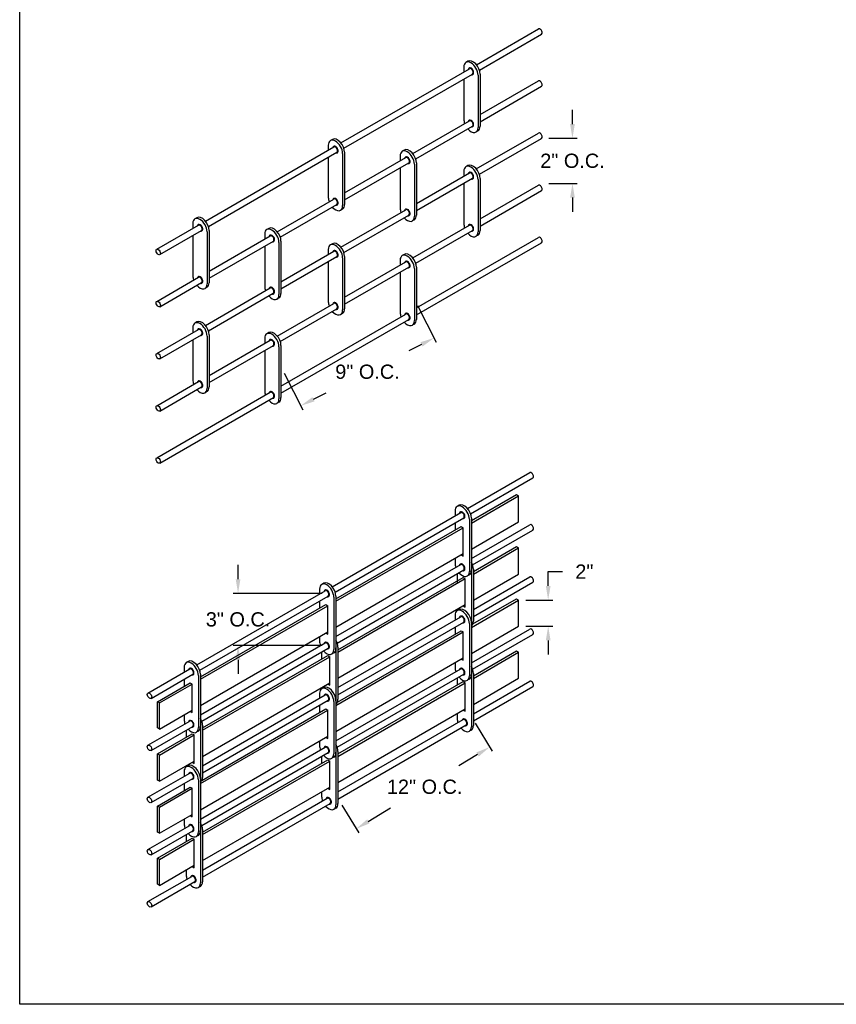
# Model space of a CAD drawing. Header units: inches. Extents: x 169.6 to 213.8, y 195 to 266.5.
# Tile 13 of 58: x 169.6 to 175, y 214.7 to 221.2. Entities that reach past the tile are written whole.
import ezdxf

# ---------------------------------------------------------------- set-up
doc = ezdxf.new("R2010")
doc.units = ezdxf.units.IN
doc.header["$LTSCALE"] = 0.25
doc.header["$MEASUREMENT"] = 0
doc.layers.add('ANNOTATIONS', color=1, linetype='Continuous')
doc.layers.add('DETAILS', color=4, linetype='Continuous')
doc.styles.add('ARIAL', font='arial.ttf', dxfattribs={"height": 0.09375})
doc.dimstyles.new('STANDARD$0', dxfattribs={"dimtxt": 0.09375, "dimasz": 0.09375, "dimexe": 0.03125, "dimexo": 0.046875, "dimgap": 0.09, "dimtad": 0, "dimtih": 1, "dimtoh": 1, "dimdec": 4, "dimzin": 0, "dimdsep": 46, "dimtxsty": 'ARIAL', "dimcen": 0.09, "dimadec": 0, "dimazin": 0, "dimtfac": 1, "dimtdec": 4, "dimtofl": 0, "dimtmove": 0, "dimatfit": 1, "dimfxl": 1, "dimtolj": 1, "dimtzin": 0, "dimarcsym": 0})

# ---------------------------------------------------------------- blocks, each defined once
blk = doc.blocks.new('*D116')
at = {"layer": 'ANNOTATIONS', "color": 0, "lineweight": -2, "transparency": 16777216}
for p, q in [((172.2433, 219.3429), (172.3665, 219.1004)), ((172.2688, 219.0857), (172.1851, 219.0432)), ((171.3637, 218.8958), (171.4869, 218.6533)), ((171.5563, 218.7236), (171.6401, 218.7662))]:
    blk.add_line(p, q, dxfattribs=at)
at = {"layer": 'ANNOTATIONS', "color": 0, "transparency": 16777216}
for points in [[(172.2617, 219.0997), (172.2759, 219.0718), (172.3524, 219.1282)], [(171.5493, 218.7375), (171.5634, 218.7097), (171.4728, 218.6811)]]:
    blk.add_solid(points, dxfattribs=at)
at = {"layer": 'defpoints', "color": 0, "transparency": 16777216}
for p in [(172.222, 219.3846), (172.3524, 219.1282), (171.3424, 218.9375)]:
    blk.add_point(p, dxfattribs=at)
at = {"layer": 'ANNOTATIONS', "color": 0, "transparency": 16777216, "insert": (171.9126, 218.9047), "char_height": 0.09375, "attachment_point": 5, "style": 'ARIAL'}
blk.add_mtext('\\A1;9" O.C.', dxfattribs=at)
blk = doc.blocks.new('*D117')
at = {"layer": 'ANNOTATIONS', "color": 0, "lineweight": -2, "transparency": 16777216}
for p, q in [((173.2639, 220.5375), (173.2639, 220.6313)), ((173.1077, 220.4438), (173.2952, 220.4438)), ((173.1077, 220.1466), (173.2952, 220.1466)), ((173.2639, 220.0528), (173.2639, 219.9591))]:
    blk.add_line(p, q, dxfattribs=at)
at = {"layer": 'ANNOTATIONS', "color": 0, "transparency": 16777216}
for points in [[(173.2483, 220.5375), (173.2795, 220.5375), (173.2639, 220.4438)], [(173.2483, 220.0528), (173.2795, 220.0528), (173.2639, 220.1466)]]:
    blk.add_solid(points, dxfattribs=at)
at = {"layer": 'defpoints', "color": 0, "transparency": 16777216}
for p in [(173.0608, 220.4438), (173.2639, 220.4438), (173.0608, 220.1466)]:
    blk.add_point(p, dxfattribs=at)
at = {"layer": 'ANNOTATIONS', "color": 0, "transparency": 16777216, "insert": (173.2639, 220.2952), "char_height": 0.09375, "attachment_point": 5, "style": 'ARIAL'}
blk.add_mtext('\\A1;2" O.C.', dxfattribs=at)
blk = doc.blocks.new('*D118')
at = {"layer": 'ANNOTATIONS', "color": 0, "lineweight": -2, "transparency": 16777216}
for p, q in [((172.6221, 216.5876), (172.7342, 216.4047)), ((172.638, 216.3823), (172.5158, 216.3075)), ((171.7425, 216.0487), (171.8546, 215.8657)), ((171.9182, 215.9413), (172.0637, 216.0305))]:
    blk.add_line(p, q, dxfattribs=at)
at = {"layer": 'ANNOTATIONS', "color": 0, "transparency": 16777216}
for points in [[(172.6298, 216.3957), (172.6461, 216.369), (172.7179, 216.4313)], [(171.9101, 215.9546), (171.9264, 215.928), (171.8383, 215.8923)]]:
    blk.add_solid(points, dxfattribs=at)
at = {"layer": 'defpoints', "color": 0, "transparency": 16777216}
for p in [(172.5976, 216.6276), (172.7179, 216.4313), (171.718, 216.0886)]:
    blk.add_point(p, dxfattribs=at)
at = {"layer": 'ANNOTATIONS', "color": 0, "transparency": 16777216, "insert": (172.2897, 216.169), "char_height": 0.09375, "attachment_point": 5, "style": 'ARIAL'}
blk.add_mtext('\\A1;12" O.C.', dxfattribs=at)
blk = doc.blocks.new('*D119')
at = {"layer": 'ANNOTATIONS', "color": 0, "lineweight": -2, "transparency": 16777216}
for p, q in [((173.1038, 217.4939), (173.1038, 217.5877)), ((173.1038, 217.5877), (173.1976, 217.5877)), ((172.956, 217.4002), (173.1351, 217.4002)), ((172.956, 217.228), (173.1351, 217.228)), ((173.1038, 217.1342), (173.1038, 217.0405))]:
    blk.add_line(p, q, dxfattribs=at)
at = {"layer": 'ANNOTATIONS', "color": 0, "transparency": 16777216}
for points in [[(173.0882, 217.4939), (173.1195, 217.4939), (173.1038, 217.4002)], [(173.0882, 217.1342), (173.1195, 217.1342), (173.1038, 217.228)]]:
    blk.add_solid(points, dxfattribs=at)
at = {"layer": 'defpoints', "color": 0, "transparency": 16777216}
for p in [(172.9091, 217.4002), (173.1038, 217.4002), (172.9091, 217.228)]:
    blk.add_point(p, dxfattribs=at)
at = {"layer": 'ANNOTATIONS', "color": 0, "transparency": 16777216, "insert": (173.3423, 217.5877), "char_height": 0.09375, "attachment_point": 5, "style": 'ARIAL'}
blk.add_mtext('\\A1;2"', dxfattribs=at)
blk = doc.blocks.new('*D120')
at = {"layer": 'ANNOTATIONS', "color": 0, "lineweight": -2, "transparency": 16777216}
for p, q in [((171.0594, 217.5378), (171.0594, 217.6316)), ((171.614, 217.4441), (171.0281, 217.4441)), ((171.614, 217.1003), (171.0281, 217.1003)), ((171.0594, 217.0066), (171.0594, 216.9128))]:
    blk.add_line(p, q, dxfattribs=at)
at = {"layer": 'ANNOTATIONS', "color": 0, "transparency": 16777216}
for points in [[(171.0438, 217.5378), (171.075, 217.5378), (171.0594, 217.4441)], [(171.0438, 217.0066), (171.075, 217.0066), (171.0594, 217.1003)]]:
    blk.add_solid(points, dxfattribs=at)
at = {"layer": 'defpoints', "color": 0, "transparency": 16777216}
for p in [(171.6608, 217.4441), (171.0594, 217.1003), (171.6608, 217.1003)]:
    blk.add_point(p, dxfattribs=at)
at = {"layer": 'ANNOTATIONS', "color": 0, "transparency": 16777216, "insert": (171.0594, 217.2722), "char_height": 0.09375, "attachment_point": 5, "style": 'ARIAL'}
blk.add_mtext('\\A1;3" O.C.', dxfattribs=at)

msp = doc.modelspace()

# ---------------------------------------------------------------- linework, layer by layer
at = {"layer": 'defpoints'}
msp.add_lwpolyline([(189.08986, 214.73552), (169.61998, 214.73552), (169.61998, 227.47063), (189.08986, 227.47063)], close=True, dxfattribs=at)
at = {"layer": 'DETAILS'}
for p, q in [((172.63031, 220.92927), (173.03982, 221.16571)), ((172.65019, 220.89394), (173.06009, 221.13059)), ((172.57477, 220.95195), (172.56129, 220.94417)), ((171.73722, 220.41365), (172.58438, 220.90276)), ((171.7571, 220.37831), (172.60465, 220.86765)), ((172.54752, 220.91374), (172.54752, 220.88147)), ((172.65499, 220.86726), (172.65499, 220.52351)), ((172.54752, 220.83466), (172.54752, 220.56999)), ((172.64151, 220.85948), (172.64151, 220.51573)), ((172.65499, 220.59977), (173.03982, 220.82196)), ((172.65499, 220.55296), (173.06009, 220.78684)), ((172.21083, 220.34334), (172.58438, 220.55901)), ((172.23071, 220.308), (172.60465, 220.5239)), ((172.64123, 220.49308), (172.62775, 220.4853)), ((172.63014, 220.24198), (173.03982, 220.47851)), ((171.68168, 220.43633), (171.6682, 220.42855)), ((172.6501, 220.20669), (173.06009, 220.44339)), ((170.84413, 219.89802), (171.69129, 220.38713)), ((170.86401, 219.86269), (171.71156, 220.35202)), ((171.65443, 220.39812), (171.65443, 220.36585)), ((171.74843, 220.34385), (171.74843, 220.0001)), ((171.76191, 220.35163), (171.76191, 220.00788)), ((172.15528, 220.36602), (172.1418, 220.35823)), ((171.65443, 220.31903), (171.65443, 220.05437)), ((171.76191, 220.08415), (172.1649, 220.31682)), ((171.76191, 220.03733), (172.18517, 220.28171)), ((172.12804, 220.32781), (172.12804, 220.29554)), ((172.23551, 220.28132), (172.23551, 219.93757)), ((172.12804, 220.24872), (172.12804, 219.98406)), ((172.22203, 220.27354), (172.22203, 219.92979)), ((172.23551, 220.01414), (172.58438, 220.21556)), ((172.54752, 220.22624), (172.54752, 220.19397)), ((172.57477, 220.26445), (172.56129, 220.25667)), ((172.23551, 219.96732), (172.60465, 220.18045)), ((172.64151, 220.17198), (172.64151, 219.82823)), ((172.65499, 220.17976), (172.65499, 219.83601)), ((172.54752, 220.14716), (172.54752, 219.88249)), ((172.65499, 219.91227), (173.03982, 220.13446)), ((172.65499, 219.86546), (173.06009, 220.09934)), ((171.31774, 219.82771), (171.69129, 220.04338)), ((171.33762, 219.79237), (171.71156, 220.00827)), ((171.74814, 219.97746), (171.73466, 219.96968)), ((171.73705, 219.72635), (172.16477, 219.97329)), ((170.78859, 219.9207), (170.77511, 219.91292)), ((171.75702, 219.69106), (172.18504, 219.93818)), ((172.22175, 219.90715), (172.20827, 219.89936)), ((170.52294, 219.71258), (170.7982, 219.87151)), ((170.54321, 219.67747), (170.81848, 219.8364)), ((170.76134, 219.88249), (170.76134, 219.85022)), ((170.85534, 219.82823), (170.85534, 219.48448)), ((170.86882, 219.83601), (170.86882, 219.49226)), ((171.2622, 219.85039), (171.24872, 219.84261)), ((172.21083, 219.65584), (172.58438, 219.87151)), ((172.23071, 219.6205), (172.60465, 219.8364)), ((170.76134, 219.80341), (170.76134, 219.53874)), ((170.86882, 219.56852), (171.27181, 219.80119)), ((170.86882, 219.52171), (171.29208, 219.76608)), ((171.23495, 219.81218), (171.23495, 219.77991)), ((171.34242, 219.7657), (171.34242, 219.42195)), ((172.23551, 219.32634), (173.03982, 219.79071)), ((172.64123, 219.80558), (172.62775, 219.7978)), ((171.23495, 219.7331), (171.23495, 219.46843)), ((171.32894, 219.75791), (171.32894, 219.41416)), ((171.34242, 219.49851), (171.69129, 219.69993)), ((171.65443, 219.71062), (171.65443, 219.67835)), ((171.68168, 219.74883), (171.6682, 219.74105)), ((172.23551, 219.27952), (173.06009, 219.75559)), ((171.34242, 219.4517), (171.71156, 219.66482)), ((171.65443, 219.63153), (171.65443, 219.36687)), ((171.74843, 219.65635), (171.74843, 219.3126)), ((171.76191, 219.66413), (171.76191, 219.32038)), ((172.12804, 219.64031), (172.12804, 219.60804)), ((172.15528, 219.67852), (172.1418, 219.67073)), ((171.76191, 219.39665), (172.1649, 219.62932)), ((171.76191, 219.34983), (172.18517, 219.59421)), ((172.22203, 219.58604), (172.22203, 219.24229)), ((172.23551, 219.59382), (172.23551, 219.25007)), ((170.52294, 219.36883), (170.7982, 219.52776)), ((172.12804, 219.56122), (172.12804, 219.29656)), ((170.54321, 219.33372), (170.81848, 219.49265)), ((170.85505, 219.46183), (170.84157, 219.45405)), ((170.84396, 219.21073), (171.27168, 219.45767)), ((170.86393, 219.17544), (171.29195, 219.42256)), ((171.32866, 219.39152), (171.31518, 219.38374)), ((171.31774, 219.14021), (171.69129, 219.35588)), ((171.33762, 219.10487), (171.71156, 219.32077)), ((171.34242, 218.81071), (172.1649, 219.28557)), ((171.34242, 218.7639), (172.18517, 219.25046)), ((171.74814, 219.28996), (171.73466, 219.28218)), ((170.52294, 219.02538), (170.7982, 219.18431)), ((170.76134, 219.19499), (170.76134, 219.16272)), ((170.78859, 219.2332), (170.77511, 219.22542)), ((172.22175, 219.21965), (172.20827, 219.21186)), ((170.54321, 218.99027), (170.81848, 219.1492)), ((170.76134, 219.11591), (170.76134, 218.85124)), ((170.85534, 219.14073), (170.85534, 218.79698)), ((170.86882, 219.14851), (170.86882, 218.80476)), ((170.86882, 218.88102), (171.27181, 219.11369)), ((171.23495, 219.12468), (171.23495, 219.09241)), ((171.2622, 219.16289), (171.24872, 219.15511)), ((170.86882, 218.83421), (171.29208, 219.07858)), ((171.23495, 219.0456), (171.23495, 218.78093)), ((171.32894, 219.07041), (171.32894, 218.72666)), ((171.34242, 219.0782), (171.34242, 218.73445)), ((170.52294, 218.68133), (170.7982, 218.84026)), ((170.54321, 218.64622), (170.81848, 218.80515)), ((170.52294, 218.33758), (171.27181, 218.76994)), ((170.54321, 218.30247), (171.29208, 218.73483)), ((170.85505, 218.77433), (170.84157, 218.76655)), ((171.32866, 218.70402), (171.31518, 218.69624)), ((172.57288, 218.00402), (172.98239, 218.24045)), ((172.59276, 217.96868), (173.00266, 218.20534)), ((172.59757, 217.92455), (172.89434, 218.09589)), ((172.59757, 217.90751), (172.9091, 218.08737)), ((172.89434, 218.09589), (172.9091, 218.08737)), ((172.9091, 217.9155), (172.9091, 218.08737)), ((172.51734, 218.02529), (172.50386, 218.0175)), ((171.67979, 217.48839), (172.52695, 217.9775)), ((171.69967, 217.45305), (172.54722, 217.94239)), ((172.49009, 217.98708), (172.49009, 217.95622)), ((171.70448, 217.40892), (172.52971, 217.88537)), ((171.70448, 217.3933), (172.54263, 217.87721)), ((172.49009, 217.9094), (172.49009, 217.8625)), ((172.52971, 217.88537), (172.54385, 217.8765)), ((172.58409, 217.93281), (172.58409, 217.58906)), ((172.59757, 217.94059), (172.59757, 217.59684)), ((172.59757, 217.73564), (172.9091, 217.9155)), ((172.59757, 217.67452), (172.98239, 217.8967)), ((172.54385, 217.689), (172.54385, 217.8765)), ((172.60588, 217.63251), (173.00266, 217.86159)), ((172.6111, 217.58861), (172.89434, 217.75214)), ((172.89434, 217.75214), (172.9091, 217.74362)), ((171.70448, 217.22142), (172.54385, 217.70604)), ((172.5291, 217.69752), (172.54385, 217.689)), ((172.6111, 217.57158), (172.9091, 217.74362)), ((172.9091, 217.57175), (172.9091, 217.74362)), ((171.70448, 217.15889), (172.52695, 217.63375)), ((172.49009, 217.675), (172.49009, 217.64333)), ((171.7132, 217.11712), (172.54722, 217.59864)), ((172.50362, 217.57347), (172.50362, 217.51094)), ((172.5838, 217.56642), (172.57032, 217.55863)), ((172.59757, 217.5808), (172.59762, 217.58083)), ((172.59762, 217.59687), (172.59762, 217.25312)), ((172.6111, 217.60466), (172.6111, 217.26091)), ((172.6111, 217.3997), (172.9091, 217.57175)), ((172.6111, 217.33888), (172.98239, 217.55325)), ((171.62425, 217.51107), (171.61077, 217.50329)), ((171.71801, 217.07299), (172.54263, 217.54908)), ((171.71801, 217.05736), (172.55616, 217.54127)), ((172.54263, 217.54908), (172.55739, 217.54057)), ((172.55739, 217.35307), (172.55739, 217.54057)), ((172.6111, 217.29207), (173.00266, 217.51814)), ((170.7867, 216.97277), (171.63386, 217.46187)), ((170.80658, 216.93743), (171.65414, 217.42676)), ((171.597, 217.47286), (171.597, 217.44059)), ((171.70448, 217.42638), (171.70448, 217.08263)), ((170.81139, 216.8933), (171.63723, 217.3701)), ((170.81139, 216.87767), (171.65077, 217.36229)), ((171.597, 217.39378), (171.597, 217.34687)), ((171.63723, 217.3701), (171.65077, 217.36229)), ((171.65077, 217.17479), (171.65077, 217.36229)), ((171.691, 217.4186), (171.691, 217.07485)), ((171.71801, 216.88549), (172.55739, 217.3701)), ((172.54263, 217.36158), (172.55739, 217.35307)), ((172.59757, 217.22001), (172.9091, 217.39987)), ((172.60803, 217.24339), (172.89434, 217.40869)), ((172.89434, 217.40869), (172.9091, 217.40017)), ((172.9091, 217.228), (172.9091, 217.39987)), ((172.49009, 217.29958), (172.49009, 217.26902)), ((172.50362, 217.33906), (172.50362, 217.32987)), ((172.51734, 217.33779), (172.50386, 217.33)), ((171.71801, 216.82326), (172.52695, 217.2903)), ((171.71801, 216.77644), (172.54722, 217.25519)), ((172.58409, 217.24531), (172.58409, 216.90156)), ((172.59757, 217.25309), (172.59757, 216.90934)), ((172.59757, 217.04814), (172.9091, 217.228)), ((170.81139, 216.7058), (171.65077, 217.19041)), ((171.63723, 217.1826), (171.65077, 217.17479)), ((171.70448, 216.7058), (172.54385, 217.19041)), ((171.7141, 216.72728), (172.52971, 217.19817)), ((172.49009, 217.2222), (172.49009, 217.1753)), ((172.53032, 217.19823), (172.54385, 217.19041)), ((172.54385, 217.00291), (172.54385, 217.19041)), ((172.59757, 216.98702), (172.98239, 217.2092)), ((172.60588, 216.94501), (173.00266, 217.17409)), ((170.81139, 216.64327), (171.63386, 217.11812)), ((171.597, 217.15937), (171.597, 217.12911)), ((170.82011, 216.60149), (171.65414, 217.08301)), ((170.82492, 216.55736), (171.65077, 217.03416)), ((171.61053, 217.05784), (171.61053, 217.01094)), ((171.65077, 217.03416), (171.6643, 217.02635)), ((171.69071, 217.0522), (171.67723, 217.04442)), ((171.70448, 217.06517), (171.70453, 217.0652)), ((171.70453, 217.08266), (171.70453, 216.73891)), ((171.71801, 217.09044), (171.71801, 216.74669)), ((172.6111, 216.90141), (172.89434, 217.06494)), ((172.6111, 216.88408), (172.9091, 217.05612)), ((172.89434, 217.06494), (172.9091, 217.05642)), ((172.9091, 216.88425), (172.9091, 217.05612)), ((170.73116, 216.99545), (170.71768, 216.98766)), ((170.82492, 216.54174), (171.6643, 217.02635)), ((171.6643, 216.83885), (171.6643, 217.02635)), ((171.70448, 216.53392), (172.54385, 217.01854)), ((172.49009, 216.9875), (172.49009, 216.95583)), ((172.53032, 217.01073), (172.54385, 217.00291)), ((170.46551, 216.78732), (170.74078, 216.94625)), ((170.48578, 216.75221), (170.76105, 216.91114)), ((170.70391, 216.95724), (170.70391, 216.92497)), ((170.81139, 216.91075), (170.81139, 216.567)), ((171.70448, 216.47139), (172.52695, 216.94625)), ((171.7132, 216.42962), (172.54722, 216.91114)), ((172.59762, 216.90937), (172.59762, 216.56562)), ((172.6111, 216.91716), (172.6111, 216.57341)), ((170.52764, 216.72948), (170.74415, 216.85448)), ((170.54117, 216.72166), (170.75768, 216.84666)), ((170.70391, 216.87815), (170.70391, 216.83125)), ((170.74415, 216.85448), (170.75768, 216.84666)), ((170.75768, 216.65916), (170.75768, 216.84666)), ((170.79791, 216.90297), (170.79791, 216.55922)), ((170.82492, 216.36986), (171.6643, 216.85448)), ((171.65077, 216.84666), (171.6643, 216.83885)), ((171.71801, 216.38579), (172.54359, 216.86244)), ((171.71801, 216.36986), (172.55739, 216.85448)), ((172.50362, 216.88597), (172.50362, 216.83936)), ((172.54359, 216.86244), (172.55739, 216.85448)), ((172.55739, 216.66698), (172.55739, 216.85448)), ((172.5838, 216.87892), (172.57032, 216.87113)), ((172.59757, 216.8936), (172.59762, 216.89363)), ((172.6111, 216.7122), (172.9091, 216.88425)), ((172.6111, 216.65108), (172.98239, 216.86545)), ((170.82492, 216.30763), (171.63386, 216.77467)), ((171.597, 216.78536), (171.597, 216.75309)), ((171.61053, 216.82344), (171.61053, 216.81565)), ((171.62425, 216.82357), (171.61077, 216.81579)), ((172.6111, 216.60427), (173.00266, 216.83034)), ((170.52764, 216.5576), (170.52764, 216.72948)), ((170.54117, 216.72166), (170.52764, 216.72948)), ((170.54117, 216.54979), (170.54117, 216.72166)), ((170.82492, 216.26082), (171.65414, 216.73956)), ((171.691, 216.7311), (171.691, 216.38735)), ((171.70448, 216.73888), (171.70448, 216.39513)), ((170.54117, 216.54979), (170.75768, 216.67479)), ((170.74415, 216.66698), (170.75768, 216.65916)), ((170.81139, 216.19017), (171.65077, 216.67479)), ((170.82101, 216.21165), (171.63723, 216.6829)), ((171.597, 216.70628), (171.597, 216.65967)), ((171.63723, 216.6829), (171.65077, 216.67509)), ((171.65077, 216.48759), (171.65077, 216.67509)), ((171.71801, 216.19799), (172.55739, 216.6826)), ((172.50362, 216.65156), (172.50362, 216.61989)), ((172.54385, 216.67479), (172.55739, 216.66698)), ((170.46551, 216.44357), (170.74078, 216.6025)), ((170.70391, 216.64375), (170.70391, 216.61349)), ((171.71801, 216.13546), (172.54334, 216.61196)), ((170.48578, 216.40846), (170.76105, 216.56739)), ((170.54117, 216.54979), (170.52764, 216.5576)), ((170.52764, 216.38573), (170.75768, 216.51854)), ((170.71745, 216.54222), (170.71745, 216.49531)), ((170.75768, 216.51854), (170.77121, 216.51073)), ((170.79762, 216.53658), (170.78414, 216.52879)), ((170.81139, 216.54955), (170.81144, 216.54958)), ((170.81144, 216.56703), (170.81144, 216.22328)), ((170.82492, 216.57482), (170.82492, 216.23107)), ((171.71801, 216.08864), (172.56361, 216.57685)), ((172.59733, 216.54298), (172.58385, 216.5352)), ((170.54117, 216.37791), (170.77121, 216.51073)), ((170.77121, 216.32323), (170.77121, 216.51073)), ((170.81139, 216.0183), (171.65077, 216.50291)), ((171.597, 216.47217), (171.597, 216.44161)), ((171.63723, 216.4954), (171.65077, 216.48759)), ((170.52764, 216.21385), (170.52764, 216.38573)), ((170.54117, 216.37791), (170.52764, 216.38573)), ((170.81139, 215.95577), (171.63386, 216.43062)), ((170.82011, 215.91399), (171.65414, 216.39551)), ((171.70453, 216.39516), (171.70453, 216.05141)), ((171.71801, 216.40294), (171.71801, 216.05919)), ((170.54117, 216.20604), (170.54117, 216.37791)), ((170.54117, 216.20604), (170.77121, 216.33885)), ((170.75768, 216.33104), (170.77121, 216.32323)), ((170.82492, 215.87016), (171.65077, 216.34696)), ((170.82492, 215.85424), (171.6643, 216.33885)), ((171.61053, 216.37034), (171.61053, 216.32374)), ((171.65077, 216.34696), (171.6643, 216.33915)), ((171.6643, 216.15165), (171.6643, 216.33915)), ((171.69071, 216.3647), (171.67723, 216.35692)), ((171.70448, 216.37797), (171.70453, 216.378)), ((170.46551, 216.10012), (170.74078, 216.25905)), ((170.70391, 216.26974), (170.70391, 216.23747)), ((170.71745, 216.30781), (170.71745, 216.30003)), ((170.73116, 216.30795), (170.71768, 216.30016)), ((170.48578, 216.06501), (170.76105, 216.22394)), ((170.54117, 216.20604), (170.52764, 216.21385)), ((170.70391, 216.19065), (170.70391, 216.14405)), ((170.79791, 216.21547), (170.79791, 215.87172)), ((170.81139, 216.22325), (170.81139, 215.8795)), ((170.52764, 216.04228), (170.74415, 216.16728)), ((170.54117, 216.03446), (170.75768, 216.15946)), ((170.74415, 216.16728), (170.75768, 216.15946)), ((170.75768, 215.97196), (170.75768, 216.15946)), ((170.82492, 215.68236), (171.6643, 216.16698)), ((171.61053, 216.13624), (171.61053, 216.10568)), ((171.65077, 216.15946), (171.6643, 216.15165)), ((170.82492, 215.61983), (171.6474, 216.09469)), ((170.52764, 215.8704), (170.52764, 216.04228)), ((170.54117, 216.03446), (170.52764, 216.04228)), ((170.54117, 215.86259), (170.54117, 216.03446)), ((170.82492, 215.57302), (171.66767, 216.05958)), ((171.70424, 216.02876), (171.69076, 216.02098)), ((170.54117, 215.86259), (170.75768, 215.98759)), ((170.70391, 215.95655), (170.70391, 215.92599)), ((170.74415, 215.97978), (170.75768, 215.97196)), ((170.46551, 215.75607), (170.74078, 215.915)), ((170.48578, 215.72096), (170.76105, 215.87989)), ((170.54117, 215.86259), (170.52764, 215.8704)), ((170.81144, 215.87953), (170.81144, 215.53578)), ((170.82492, 215.88732), (170.82492, 215.54357)), ((170.52764, 215.69853), (170.75768, 215.83134)), ((170.54117, 215.69071), (170.77121, 215.82353)), ((170.71745, 215.85472), (170.71745, 215.80811)), ((170.75768, 215.83134), (170.77121, 215.82353)), ((170.77121, 215.63603), (170.77121, 215.82353)), ((170.79762, 215.84908), (170.78414, 215.84129)), ((170.81139, 215.86235), (170.81144, 215.86238)), ((170.52764, 215.52665), (170.52764, 215.69853)), ((170.54117, 215.69071), (170.52764, 215.69853)), ((170.54117, 215.51884), (170.54117, 215.69071)), ((170.54117, 215.51884), (170.77121, 215.65165)), ((170.71745, 215.62061), (170.71745, 215.59005)), ((170.75768, 215.64384), (170.77121, 215.63603)), ((170.46551, 215.41232), (170.75431, 215.57906)), ((170.48578, 215.37721), (170.77458, 215.54395)), ((170.54117, 215.51884), (170.52764, 215.52665)), ((170.81115, 215.51314), (170.79767, 215.50536))]:
    msp.add_line(p, q, dxfattribs=at)
for centre, major_axis, start_param, end_param in [((173.04996, 221.14815), (0.01014, -0.01756), 0, 3.1415927), ((172.59452, 220.88661), (0.03323, -0.05756), 0.7853982, 3.9269908), ((172.608, 220.89439), (0.03323, -0.05756), 0.7853982, 3.1415927), ((172.59452, 220.8852), (0.01014, -0.01756), 0, 3.1415927), ((173.04996, 220.8044), (0.01014, -0.01756), 0, 3.1415927), ((172.59452, 220.54286), (0.03323, -0.05756), 3.9269908, 4.421682), ((172.59452, 220.54145), (0.01014, -0.01756), 0, 3.1415927), ((172.59452, 220.54286), (0.03323, -0.05756), 5.0416782, 7.0685835), ((172.608, 220.55064), (0.03323, -0.05756), 6.2831853, 7.0685835), ((173.04996, 220.46095), (0.01014, -0.01756), 0, 3.1415927), ((171.70143, 220.37099), (0.03323, -0.05756), 0.7853982, 3.9269908), ((171.71491, 220.37877), (0.03323, -0.05756), 0.7853982, 3.1415927), ((171.70143, 220.36958), (0.01014, -0.01756), 0, 3.1415927), ((172.17504, 220.30067), (0.03323, -0.05756), 0.7853982, 3.9269908), ((172.18852, 220.30846), (0.03323, -0.05756), 0.7853982, 3.1415927), ((172.17504, 220.29926), (0.01014, -0.01756), 0, 3.1415927), ((172.59452, 220.19911), (0.03323, -0.05756), 0.7853982, 3.9269908), ((172.608, 220.20689), (0.03323, -0.05756), 0.7853982, 3.1415927), ((172.59452, 220.1977), (0.01014, -0.01756), 0, 3.1415927), ((173.04996, 220.1169), (0.01014, -0.01756), 0, 3.1415927), ((171.70143, 220.02724), (0.03323, -0.05756), 3.9269908, 4.421682), ((171.70143, 220.02583), (0.01014, -0.01756), 0, 3.1415927), ((171.70143, 220.02724), (0.03323, -0.05756), 5.0416782, 7.0685835), ((171.71491, 220.03502), (0.03323, -0.05756), 6.2831853, 7.0685835), ((172.17504, 219.95692), (0.03323, -0.05756), 3.9269908, 4.421682), ((172.17491, 219.95574), (0.01014, -0.01756), 0, 3.1415927), ((170.80834, 219.85536), (0.03323, -0.05756), 0.7853982, 3.9269908), ((170.82182, 219.86314), (0.03323, -0.05756), 0.7853982, 3.1415927), ((172.17504, 219.95692), (0.03323, -0.05756), 5.0416782, 7.0685835), ((172.18852, 219.96471), (0.03323, -0.05756), 6.2831853, 7.0685835), ((170.80834, 219.85395), (0.01014, -0.01756), 0, 3.1415927), ((171.28195, 219.78505), (0.03323, -0.05756), 0.7853982, 3.9269908), ((171.29543, 219.79283), (0.03323, -0.05756), 0.7853982, 3.1415927), ((172.59452, 219.85536), (0.03323, -0.05756), 3.9269908, 4.421682), ((172.59452, 219.85536), (0.03323, -0.05756), 5.0416782, 7.0685835), ((172.59452, 219.85395), (0.01014, -0.01756), 0, 3.1415927), ((172.608, 219.86314), (0.03323, -0.05756), 6.2831853, 7.0685835), ((171.28195, 219.78364), (0.01014, -0.01756), 0, 3.1415927), ((173.04996, 219.77315), (0.01014, -0.01756), 0, 3.1415927), ((171.70143, 219.68349), (0.03323, -0.05756), 0.7853982, 3.9269908), ((171.71491, 219.69127), (0.03323, -0.05756), 0.7853982, 3.1415927), ((171.70143, 219.68208), (0.01014, -0.01756), 0, 3.1415927), ((172.17504, 219.61317), (0.03323, -0.05756), 0.7853982, 3.9269908), ((172.18852, 219.62096), (0.03323, -0.05756), 0.7853982, 3.1415927), ((172.17504, 219.61176), (0.01014, -0.01756), 0, 3.1415927), ((170.80834, 219.51161), (0.03323, -0.05756), 3.9269908, 4.421682), ((170.80834, 219.5102), (0.01014, -0.01756), 0, 3.1415927), ((170.80834, 219.51161), (0.03323, -0.05756), 5.0416782, 7.0685835), ((170.82182, 219.51939), (0.03323, -0.05756), 6.2831853, 7.0685835), ((171.28195, 219.4413), (0.03323, -0.05756), 3.9269908, 4.421682), ((171.28182, 219.44011), (0.01014, -0.01756), 0, 3.1415927), ((171.28195, 219.4413), (0.03323, -0.05756), 5.0416782, 7.0685835), ((171.29543, 219.44908), (0.03323, -0.05756), 6.2831853, 7.0685835), ((171.70143, 219.33974), (0.03323, -0.05756), 3.9269908, 4.421682), ((171.70143, 219.33974), (0.03323, -0.05756), 5.0416782, 7.0685835), ((171.70143, 219.33833), (0.01014, -0.01756), 0, 3.1415927), ((171.71491, 219.34752), (0.03323, -0.05756), 6.2831853, 7.0685835), ((170.82182, 219.17564), (0.03323, -0.05756), 0.7853982, 3.1415927), ((172.17504, 219.26942), (0.03323, -0.05756), 3.9269908, 4.421682), ((172.17504, 219.26942), (0.03323, -0.05756), 5.0416782, 7.0685835), ((172.17504, 219.26801), (0.01014, -0.01756), 0, 3.1415927), ((172.18852, 219.27721), (0.03323, -0.05756), 6.2831853, 7.0685835), ((170.80834, 219.16786), (0.03323, -0.05756), 0.7853982, 3.9269908), ((170.80834, 219.16645), (0.01014, -0.01756), 0, 3.1415927), ((171.28195, 219.09755), (0.03323, -0.05756), 0.7853982, 3.9269908), ((171.29543, 219.10533), (0.03323, -0.05756), 0.7853982, 3.1415927), ((171.28195, 219.09614), (0.01014, -0.01756), 0, 3.1415927), ((170.80834, 218.82411), (0.03323, -0.05756), 3.9269908, 4.421682), ((170.80834, 218.82411), (0.03323, -0.05756), 5.0416782, 7.0685835), ((170.80834, 218.8227), (0.01014, -0.01756), 0, 3.1415927), ((170.82182, 218.83189), (0.03323, -0.05756), 6.2831853, 7.0685835), ((171.28195, 218.7538), (0.03323, -0.05756), 3.9269908, 4.421682), ((171.28195, 218.7538), (0.03323, -0.05756), 5.0416782, 7.0685835), ((171.28195, 218.75239), (0.01014, -0.01756), 0, 3.1415927), ((171.29543, 218.76158), (0.03323, -0.05756), 6.2831853, 7.0685835), ((172.99253, 218.22289), (0.01014, -0.01756), 0, 3.1415927), ((172.53709, 217.95994), (0.03323, -0.05756), 0.7853982, 3.9269908), ((172.55057, 217.96773), (0.03323, -0.05756), 0.7853982, 3.1415927), ((172.53709, 217.95994), (0.01014, -0.01756), 0, 3.1415927), ((172.99253, 217.87914), (0.01014, -0.01756), 0, 3.1415927), ((172.53709, 217.61619), (0.03323, -0.05756), 3.9269908, 4.4024505), ((172.53709, 217.61619), (0.01014, -0.01756), 0, 3.1415927), ((172.5641, 217.63179), (0.03323, -0.05756), 0.7853982, 1.5637458), ((172.53709, 217.61619), (0.03323, -0.05756), 5.0223275, 7.0685835), ((172.55057, 217.62398), (0.03323, -0.05756), 6.2831853, 7.0685835), ((172.55062, 217.62401), (0.03323, -0.05756), 0.7853982, 0.8324242), ((172.99253, 217.53569), (0.01014, -0.01756), 0, 3.1415927), ((171.644, 217.44573), (0.03323, -0.05756), 0.7853982, 3.9269908), ((171.65748, 217.45351), (0.03323, -0.05756), 0.7853982, 3.1415927), ((171.644, 217.44432), (0.01014, -0.01756), 0, 3.1415927), ((172.53709, 217.27244), (0.03323, -0.05756), 0.7853982, 3.9269908), ((172.55057, 217.28023), (0.03323, -0.05756), 0.7853982, 3.1415927), ((172.53709, 217.27274), (0.01014, -0.01756), 0, 3.1415927), ((172.5641, 217.28804), (0.03323, -0.05756), 6.2902359, 7.0685835), ((172.55062, 217.28026), (0.03323, -0.05756), 7.0215574, 7.0685835), ((172.99253, 217.19164), (0.01014, -0.01756), 0, 3.1415927), ((171.644, 217.10198), (0.03323, -0.05756), 3.9269908, 4.421682), ((171.644, 217.10057), (0.01014, -0.01756), 0, 3.1415927), ((171.67101, 217.11757), (0.03323, -0.05756), 0.7853982, 1.5637458), ((171.644, 217.10198), (0.03323, -0.05756), 5.0416782, 7.0685835), ((171.65748, 217.10976), (0.03323, -0.05756), 6.2831853, 7.0685835), ((171.65753, 217.10979), (0.03323, -0.05756), 0.7853982, 0.8324242), ((170.75091, 216.9301), (0.03323, -0.05756), 0.7853982, 3.9269908), ((170.76439, 216.93789), (0.03323, -0.05756), 0.7853982, 3.1415927), ((170.75091, 216.92869), (0.01014, -0.01756), 0, 3.1415927), ((172.53709, 216.92869), (0.03323, -0.05756), 3.9269908, 4.4024505), ((172.53709, 216.92869), (0.01014, -0.01756), 0, 3.1415927), ((172.55057, 216.93648), (0.03323, -0.05756), 6.2831853, 7.0685835), ((172.5641, 216.94429), (0.03323, -0.05756), 0.7853982, 1.5637458), ((172.55062, 216.93651), (0.03323, -0.05756), 0.7853982, 0.8324242), ((172.53709, 216.92869), (0.03323, -0.05756), 5.0416782, 7.0685835), ((172.99253, 216.84789), (0.01014, -0.01756), 0, 3.1415927), ((171.644, 216.75823), (0.03323, -0.05756), 0.7853982, 3.9269908), ((171.65748, 216.76601), (0.03323, -0.05756), 0.7853982, 3.1415927), ((171.644, 216.75682), (0.01014, -0.01756), 0, 3.1415927), ((171.67101, 216.77382), (0.03323, -0.05756), 6.2902359, 7.0685835), ((171.65753, 216.76604), (0.03323, -0.05756), 7.0215574, 7.0685835), ((170.75091, 216.58635), (0.03323, -0.05756), 3.9269908, 4.421682), ((170.75091, 216.58494), (0.01014, -0.01756), 0, 3.1415927), ((170.77792, 216.60195), (0.03323, -0.05756), 0.7853982, 1.5637458), ((172.55062, 216.59276), (0.03323, -0.05756), 3.9269908, 4.4024505), ((172.55347, 216.5944), (0.01014, -0.01756), 0, 3.1415927), ((170.75091, 216.58635), (0.03323, -0.05756), 5.0416782, 7.0685835), ((170.76439, 216.59414), (0.03323, -0.05756), 6.2831853, 7.0685835), ((170.76444, 216.59417), (0.03323, -0.05756), 0.7853982, 0.8324242), ((172.55062, 216.59276), (0.03323, -0.05756), 5.0223275, 7.0685835), ((172.5641, 216.60054), (0.03323, -0.05756), 6.2831853, 7.0685835), ((171.644, 216.41448), (0.03323, -0.05756), 3.9269908, 4.421682), ((171.644, 216.41448), (0.03323, -0.05756), 5.0416782, 7.0685835), ((171.644, 216.41307), (0.01014, -0.01756), 0, 3.1415927), ((171.65748, 216.42226), (0.03323, -0.05756), 6.2831853, 7.0685835), ((171.67101, 216.43007), (0.03323, -0.05756), 0.7853982, 1.5637458), ((171.65753, 216.42229), (0.03323, -0.05756), 0.7853982, 0.8324242), ((170.75091, 216.2426), (0.03323, -0.05756), 0.7853982, 3.9269908), ((170.76439, 216.25039), (0.03323, -0.05756), 0.7853982, 3.1415927), ((170.75091, 216.24119), (0.01014, -0.01756), 0, 3.1415927), ((170.77792, 216.2582), (0.03323, -0.05756), 6.2902359, 7.0685835), ((170.76444, 216.25042), (0.03323, -0.05756), 7.0215574, 7.0685835), ((171.65753, 216.07854), (0.03323, -0.05756), 3.9269908, 4.421682), ((171.65753, 216.07713), (0.01014, -0.01756), 0, 3.1415927), ((171.65753, 216.07854), (0.03323, -0.05756), 5.0416782, 7.0685835), ((171.67101, 216.08632), (0.03323, -0.05756), 6.2831853, 7.0685835), ((170.77792, 215.91445), (0.03323, -0.05756), 0.7853982, 1.5637458), ((170.75091, 215.89885), (0.03323, -0.05756), 3.9269908, 4.421682), ((170.75091, 215.89885), (0.03323, -0.05756), 5.0416782, 7.0685835), ((170.75091, 215.89744), (0.01014, -0.01756), 0, 3.1415927), ((170.76439, 215.90664), (0.03323, -0.05756), 6.2831853, 7.0685835), ((170.76444, 215.90667), (0.03323, -0.05756), 0.7853982, 0.8324242), ((170.76444, 215.56292), (0.03323, -0.05756), 3.9269908, 4.421682), ((170.76444, 215.56151), (0.01014, -0.01756), 0, 3.1415927), ((170.77792, 215.5707), (0.03323, -0.05756), 6.2831853, 7.0685835), ((170.76444, 215.56292), (0.03323, -0.05756), 5.0416782, 7.0685835)]:
    msp.add_ellipse(centre, major_axis=major_axis, ratio=0.5773503, start_param=start_param, end_param=end_param, dxfattribs=at)
for centre in [(170.53307, 219.69502), (170.53307, 219.35127), (170.53307, 219.00782), (170.53307, 218.66377), (170.53307, 218.32002), (170.47564, 216.76977), (170.47564, 216.42602), (170.47564, 216.08257), (170.47564, 215.73852), (170.47564, 215.39477)]:
    msp.add_ellipse(centre, major_axis=(0.01014, -0.01756), ratio=0.5773503, dxfattribs=at)
for points in [[(172.59712, 220.8633), (172.59888, 220.86282), (172.60067, 220.86266), (172.60601, 220.86333), (172.60925, 220.86565), (172.61263, 220.87202), (172.61305, 220.87588), (172.61169, 220.88738), (172.6075, 220.89553), (172.59823, 220.90453), (172.59403, 220.907), (172.58719, 220.90782), (172.5846, 220.90739), (172.58243, 220.90614), (172.58028, 220.9049), (172.57864, 220.90291), (172.57733, 220.89992), (172.57708, 220.89918), (172.57688, 220.89843)], [(172.59712, 220.51955), (172.59888, 220.51907), (172.60067, 220.51891), (172.60601, 220.51958), (172.60925, 220.5219), (172.61263, 220.52827), (172.61305, 220.53213), (172.61169, 220.54363), (172.6075, 220.55178), (172.59823, 220.56078), (172.59403, 220.56325), (172.58719, 220.56407), (172.5846, 220.56364), (172.58243, 220.56239), (172.58028, 220.56115), (172.57864, 220.55916), (172.57733, 220.55617), (172.57708, 220.55543), (172.57688, 220.55468)], [(171.70403, 220.34767), (171.70579, 220.3472), (171.70758, 220.34704), (171.71292, 220.3477), (171.71616, 220.35003), (171.71954, 220.35639), (171.71996, 220.36025), (171.7186, 220.37175), (171.71441, 220.3799), (171.70514, 220.3889), (171.70094, 220.39138), (171.6941, 220.39219), (171.69151, 220.39177), (171.68934, 220.39051), (171.6872, 220.38928), (171.68555, 220.38728), (171.68425, 220.3843), (171.68399, 220.38356), (171.68379, 220.3828)], [(172.17764, 220.27736), (172.1794, 220.27688), (172.18119, 220.27672), (172.18653, 220.27739), (172.18976, 220.27972), (172.19315, 220.28608), (172.19357, 220.28994), (172.19221, 220.30144), (172.18802, 220.30959), (172.17875, 220.31859), (172.17455, 220.32106), (172.16771, 220.32188), (172.16512, 220.32146), (172.16295, 220.3202), (172.1608, 220.31896), (172.15916, 220.31697), (172.15785, 220.31398), (172.1576, 220.31325), (172.1574, 220.31249)], [(172.59712, 220.1758), (172.59888, 220.17532), (172.60067, 220.17516), (172.60601, 220.17583), (172.60925, 220.17815), (172.61263, 220.18452), (172.61305, 220.18838), (172.61169, 220.19988), (172.6075, 220.20803), (172.59823, 220.21703), (172.59403, 220.2195), (172.58719, 220.22032), (172.5846, 220.21989), (172.58243, 220.21864), (172.58028, 220.2174), (172.57864, 220.21541), (172.57733, 220.21242), (172.57708, 220.21168), (172.57688, 220.21093)], [(171.70403, 220.00392), (171.70579, 220.00345), (171.70758, 220.00329), (171.71292, 220.00395), (171.71616, 220.00628), (171.71954, 220.01264), (171.71996, 220.0165), (171.7186, 220.028), (171.71441, 220.03615), (171.70514, 220.04515), (171.70094, 220.04763), (171.6941, 220.04844), (171.69151, 220.04802), (171.68934, 220.04676), (171.6872, 220.04553), (171.68555, 220.04353), (171.68425, 220.04055), (171.68399, 220.03981), (171.68379, 220.03905)], [(172.17764, 219.93361), (172.1794, 219.93313), (172.18119, 219.93297), (172.18653, 219.93364), (172.18976, 219.93597), (172.19315, 219.94233), (172.19357, 219.94619), (172.19221, 219.95769), (172.18802, 219.96584), (172.17875, 219.97484), (172.17455, 219.97731), (172.16771, 219.97813), (172.16512, 219.97771), (172.16295, 219.97645), (172.1608, 219.97521), (172.15916, 219.97322), (172.15785, 219.97023), (172.1576, 219.9695), (172.1574, 219.96874)], [(170.81094, 219.83205), (170.8127, 219.83157), (170.81449, 219.83141), (170.81983, 219.83208), (170.82307, 219.8344), (170.82646, 219.84077), (170.82688, 219.84463), (170.82551, 219.85613), (170.82132, 219.86428), (170.81205, 219.87328), (170.80785, 219.87575), (170.80101, 219.87657), (170.79842, 219.87614), (170.79625, 219.87489), (170.79411, 219.87365), (170.79246, 219.87166), (170.79116, 219.86867), (170.7909, 219.86793), (170.7907, 219.86718)], [(172.59712, 219.83205), (172.59888, 219.83157), (172.60067, 219.83141), (172.60601, 219.83208), (172.60925, 219.8344), (172.61263, 219.84077), (172.61305, 219.84463), (172.61169, 219.85613), (172.6075, 219.86428), (172.59823, 219.87328), (172.59403, 219.87575), (172.58719, 219.87657), (172.5846, 219.87614), (172.58243, 219.87489), (172.58028, 219.87365), (172.57864, 219.87166), (172.57733, 219.86867), (172.57708, 219.86793), (172.57688, 219.86718)], [(171.28455, 219.76173), (171.28631, 219.76126), (171.2881, 219.7611), (171.29344, 219.76176), (171.29668, 219.76409), (171.30006, 219.77046), (171.30048, 219.77432), (171.29912, 219.78582), (171.29493, 219.79396), (171.28566, 219.80296), (171.28146, 219.80544), (171.27462, 219.80625), (171.27203, 219.80583), (171.26986, 219.80458), (171.26771, 219.80334), (171.26607, 219.80135), (171.26476, 219.79836), (171.26451, 219.79762), (171.26431, 219.79686)], [(171.70403, 219.66017), (171.70579, 219.6597), (171.70758, 219.65954), (171.71292, 219.6602), (171.71616, 219.66253), (171.71954, 219.66889), (171.71996, 219.67275), (171.7186, 219.68425), (171.71441, 219.6924), (171.70514, 219.7014), (171.70094, 219.70388), (171.6941, 219.70469), (171.69151, 219.70427), (171.68934, 219.70301), (171.6872, 219.70178), (171.68555, 219.69978), (171.68425, 219.6968), (171.68399, 219.69606), (171.68379, 219.6953)], [(172.17764, 219.58986), (172.1794, 219.58938), (172.18119, 219.58922), (172.18653, 219.58989), (172.18976, 219.59222), (172.19315, 219.59858), (172.19357, 219.60244), (172.19221, 219.61394), (172.18802, 219.62209), (172.17875, 219.63109), (172.17455, 219.63356), (172.16771, 219.63438), (172.16512, 219.63396), (172.16295, 219.6327), (172.1608, 219.63146), (172.15916, 219.62947), (172.15785, 219.62648), (172.1576, 219.62575), (172.1574, 219.62499)], [(170.81094, 219.4883), (170.8127, 219.48782), (170.81449, 219.48766), (170.81983, 219.48833), (170.82307, 219.49065), (170.82646, 219.49702), (170.82688, 219.50088), (170.82551, 219.51238), (170.82132, 219.52053), (170.81205, 219.52953), (170.80785, 219.532), (170.80101, 219.53282), (170.79842, 219.53239), (170.79625, 219.53114), (170.79411, 219.5299), (170.79246, 219.52791), (170.79116, 219.52492), (170.7909, 219.52418), (170.7907, 219.52343)], [(171.28455, 219.41798), (171.28631, 219.41751), (171.2881, 219.41735), (171.29344, 219.41801), (171.29668, 219.42034), (171.30006, 219.42671), (171.30048, 219.43057), (171.29912, 219.44207), (171.29493, 219.45021), (171.28566, 219.45921), (171.28146, 219.46169), (171.27462, 219.4625), (171.27203, 219.46208), (171.26986, 219.46083), (171.26771, 219.45959), (171.26607, 219.4576), (171.26476, 219.45461), (171.26451, 219.45387), (171.26431, 219.45311)], [(171.70403, 219.31642), (171.70579, 219.31595), (171.70758, 219.31579), (171.71292, 219.31645), (171.71616, 219.31878), (171.71954, 219.32514), (171.71996, 219.329), (171.7186, 219.3405), (171.71441, 219.34865), (171.70514, 219.35765), (171.70094, 219.36013), (171.6941, 219.36094), (171.69151, 219.36052), (171.68934, 219.35926), (171.6872, 219.35803), (171.68555, 219.35603), (171.68425, 219.35305), (171.68399, 219.35231), (171.68379, 219.35155)], [(172.17764, 219.24611), (172.1794, 219.24563), (172.18119, 219.24547), (172.18653, 219.24614), (172.18976, 219.24847), (172.19315, 219.25483), (172.19357, 219.25869), (172.19221, 219.27019), (172.18802, 219.27834), (172.17875, 219.28734), (172.17455, 219.28981), (172.16771, 219.29063), (172.16512, 219.29021), (172.16295, 219.28895), (172.1608, 219.28771), (172.15916, 219.28572), (172.15785, 219.28273), (172.1576, 219.282), (172.1574, 219.28124)], [(170.81094, 219.14455), (170.8127, 219.14407), (170.81449, 219.14391), (170.81983, 219.14458), (170.82307, 219.1469), (170.82646, 219.15327), (170.82688, 219.15713), (170.82551, 219.16863), (170.82132, 219.17678), (170.81205, 219.18578), (170.80785, 219.18825), (170.80101, 219.18907), (170.79842, 219.18864), (170.79625, 219.18739), (170.79411, 219.18615), (170.79246, 219.18416), (170.79116, 219.18117), (170.7909, 219.18043), (170.7907, 219.17968)], [(171.28455, 219.07423), (171.28631, 219.07376), (171.2881, 219.0736), (171.29344, 219.07426), (171.29668, 219.07659), (171.30006, 219.08296), (171.30048, 219.08682), (171.29912, 219.09832), (171.29493, 219.10646), (171.28566, 219.11546), (171.28146, 219.11794), (171.27462, 219.11875), (171.27203, 219.11833), (171.26986, 219.11708), (171.26771, 219.11584), (171.26607, 219.11385), (171.26476, 219.11086), (171.26451, 219.11012), (171.26431, 219.10936)], [(170.81094, 218.8008), (170.8127, 218.80032), (170.81449, 218.80016), (170.81983, 218.80083), (170.82307, 218.80315), (170.82646, 218.80952), (170.82688, 218.81338), (170.82551, 218.82488), (170.82132, 218.83303), (170.81205, 218.84203), (170.80785, 218.8445), (170.80101, 218.84532), (170.79842, 218.84489), (170.79625, 218.84364), (170.79411, 218.8424), (170.79246, 218.84041), (170.79116, 218.83742), (170.7909, 218.83668), (170.7907, 218.83593)], [(171.28455, 218.73048), (171.28631, 218.73001), (171.2881, 218.72985), (171.29344, 218.73051), (171.29668, 218.73284), (171.30006, 218.73921), (171.30048, 218.74307), (171.29912, 218.75457), (171.29493, 218.76271), (171.28566, 218.77171), (171.28146, 218.77419), (171.27462, 218.775), (171.27203, 218.77458), (171.26986, 218.77333), (171.26771, 218.77209), (171.26607, 218.7701), (171.26476, 218.76711), (171.26451, 218.76637), (171.26431, 218.76561)], [(172.53969, 217.93804), (172.54145, 217.93756), (172.54324, 217.9374), (172.54858, 217.93807), (172.55182, 217.9404), (172.5552, 217.94676), (172.55562, 217.95062), (172.55426, 217.96212), (172.55007, 217.97027), (172.5408, 217.97927), (172.5366, 217.98174), (172.52976, 217.98256), (172.52717, 217.98214), (172.525, 217.98088), (172.52286, 217.97964), (172.52121, 217.97765), (172.5199, 217.97466), (172.51965, 217.97393), (172.51945, 217.97317)], [(172.53969, 217.59429), (172.54145, 217.59381), (172.54324, 217.59365), (172.54858, 217.59432), (172.55182, 217.59665), (172.5552, 217.60301), (172.55562, 217.60687), (172.55426, 217.61837), (172.55007, 217.62652), (172.5408, 217.63552), (172.5366, 217.63799), (172.52976, 217.63881), (172.52717, 217.63839), (172.525, 217.63713), (172.52286, 217.63589), (172.52121, 217.6339), (172.5199, 217.63091), (172.51965, 217.63018), (172.51945, 217.62942)], [(171.6466, 217.42241), (171.64836, 217.42194), (171.65015, 217.42178), (171.65549, 217.42244), (171.65873, 217.42477), (171.66211, 217.43114), (171.66254, 217.435), (171.66117, 217.4465), (171.65698, 217.45464), (171.64771, 217.46364), (171.64351, 217.46612), (171.63667, 217.46693), (171.63408, 217.46651), (171.63191, 217.46526), (171.62977, 217.46402), (171.62812, 217.46203), (171.62682, 217.45904), (171.62656, 217.4583), (171.62636, 217.45754)], [(172.53969, 217.25084), (172.54145, 217.25036), (172.54324, 217.2502), (172.54858, 217.25087), (172.55182, 217.2532), (172.5552, 217.25956), (172.55562, 217.26342), (172.55426, 217.27492), (172.55007, 217.28307), (172.5408, 217.29207), (172.5366, 217.29454), (172.52976, 217.29536), (172.52717, 217.29494), (172.525, 217.29368), (172.52286, 217.29244), (172.52121, 217.29045), (172.5199, 217.28746), (172.51965, 217.28673), (172.51945, 217.28597)], [(171.6466, 217.07866), (171.64836, 217.07819), (171.65015, 217.07803), (171.65549, 217.07869), (171.65873, 217.08102), (171.66211, 217.08739), (171.66254, 217.09125), (171.66117, 217.10275), (171.65698, 217.11089), (171.64771, 217.11989), (171.64351, 217.12237), (171.63667, 217.12318), (171.63408, 217.12276), (171.63191, 217.12151), (171.62977, 217.12027), (171.62812, 217.11828), (171.62682, 217.11529), (171.62656, 217.11455), (171.62636, 217.11379)], [(170.75351, 216.90679), (170.75527, 216.90631), (170.75706, 216.90615), (170.76241, 216.90682), (170.76564, 216.90915), (170.76903, 216.91551), (170.76945, 216.91937), (170.76808, 216.93087), (170.76389, 216.93902), (170.75462, 216.94802), (170.75042, 216.95049), (170.74358, 216.95131), (170.74099, 216.95089), (170.73882, 216.94963), (170.73668, 216.94839), (170.73503, 216.9464), (170.73373, 216.94341), (170.73347, 216.94268), (170.73327, 216.94192)], [(172.53969, 216.90679), (172.54145, 216.90631), (172.54324, 216.90615), (172.54858, 216.90682), (172.55182, 216.90915), (172.5552, 216.91551), (172.55562, 216.91937), (172.55426, 216.93087), (172.55007, 216.93902), (172.5408, 216.94802), (172.5366, 216.95049), (172.52976, 216.95131), (172.52717, 216.95089), (172.525, 216.94963), (172.52286, 216.94839), (172.52121, 216.9464), (172.5199, 216.94341), (172.51965, 216.94268), (172.51945, 216.94192)], [(171.6466, 216.73491), (171.64836, 216.73444), (171.65015, 216.73428), (171.65549, 216.73494), (171.65873, 216.73727), (171.66211, 216.74364), (171.66254, 216.7475), (171.66117, 216.759), (171.65698, 216.76714), (171.64771, 216.77614), (171.64351, 216.77862), (171.63667, 216.77943), (171.63408, 216.77901), (171.63191, 216.77776), (171.62977, 216.77652), (171.62812, 216.77453), (171.62682, 216.77154), (171.62656, 216.7708), (171.62636, 216.77004)], [(170.75351, 216.56304), (170.75527, 216.56256), (170.75706, 216.5624), (170.76241, 216.56307), (170.76564, 216.5654), (170.76903, 216.57176), (170.76945, 216.57562), (170.76808, 216.58712), (170.76389, 216.59527), (170.75462, 216.60427), (170.75042, 216.60674), (170.74358, 216.60756), (170.74099, 216.60714), (170.73882, 216.60588), (170.73668, 216.60464), (170.73503, 216.60265), (170.73373, 216.59966), (170.73347, 216.59893), (170.73327, 216.59817)], [(172.55608, 216.5725), (172.55784, 216.57203), (172.55962, 216.57186), (172.56497, 216.57253), (172.5682, 216.57486), (172.57159, 216.58122), (172.57201, 216.58508), (172.57064, 216.59658), (172.56646, 216.60473), (172.55719, 216.61373), (172.55299, 216.6162), (172.54614, 216.61702), (172.54356, 216.6166), (172.54139, 216.61534), (172.53924, 216.6141), (172.5376, 216.61211), (172.53629, 216.60912), (172.53604, 216.60839), (172.53584, 216.60763)], [(171.6466, 216.39116), (171.64836, 216.39069), (171.65015, 216.39053), (171.65549, 216.39119), (171.65873, 216.39352), (171.66211, 216.39989), (171.66254, 216.40375), (171.66117, 216.41525), (171.65698, 216.42339), (171.64771, 216.43239), (171.64351, 216.43487), (171.63667, 216.43568), (171.63408, 216.43526), (171.63191, 216.43401), (171.62977, 216.43277), (171.62812, 216.43078), (171.62682, 216.42779), (171.62656, 216.42705), (171.62636, 216.42629)], [(170.75351, 216.21929), (170.75527, 216.21881), (170.75706, 216.21865), (170.76241, 216.21932), (170.76564, 216.22165), (170.76903, 216.22801), (170.76945, 216.23187), (170.76808, 216.24337), (170.76389, 216.25152), (170.75462, 216.26052), (170.75042, 216.26299), (170.74358, 216.26381), (170.74099, 216.26339), (170.73882, 216.26213), (170.73668, 216.26089), (170.73503, 216.2589), (170.73373, 216.25591), (170.73347, 216.25518), (170.73327, 216.25442)], [(171.66014, 216.05523), (171.6619, 216.05475), (171.66368, 216.05459), (171.66903, 216.05526), (171.67226, 216.05758), (171.67565, 216.06395), (171.67607, 216.06781), (171.6747, 216.07931), (171.67051, 216.08746), (171.66124, 216.09646), (171.65705, 216.09893), (171.6502, 216.09975), (171.64762, 216.09932), (171.64544, 216.09807), (171.6433, 216.09683), (171.64165, 216.09484), (171.64035, 216.09185), (171.64009, 216.09112), (171.63989, 216.09036)], [(170.75351, 215.87554), (170.75527, 215.87506), (170.75706, 215.8749), (170.76241, 215.87557), (170.76564, 215.8779), (170.76903, 215.88426), (170.76945, 215.88812), (170.76808, 215.89962), (170.76389, 215.90777), (170.75462, 215.91677), (170.75042, 215.91924), (170.74358, 215.92006), (170.74099, 215.91964), (170.73882, 215.91838), (170.73668, 215.91714), (170.73503, 215.91515), (170.73373, 215.91216), (170.73347, 215.91143), (170.73327, 215.91067)], [(170.76705, 215.5396), (170.76881, 215.53913), (170.77059, 215.53897), (170.77594, 215.53963), (170.77917, 215.54196), (170.78256, 215.54833), (170.78298, 215.55218), (170.78161, 215.56368), (170.77743, 215.57183), (170.76816, 215.58083), (170.76396, 215.58331), (170.75711, 215.58412), (170.75453, 215.5837), (170.75235, 215.58244), (170.75021, 215.58121), (170.74857, 215.57921), (170.74726, 215.57623), (170.74701, 215.57549), (170.74681, 215.57473)]]:
    msp.add_open_spline(points, degree=3, knots=[2.6109084, 2.6109084, 2.6109084, 2.6109084, 2.9022773, 2.9022773, 3.4876566, 3.4876566, 4.0730359, 4.0730359, 5.1692567, 5.1692567, 5.875663, 5.875663, 6.2831853, 6.2831853, 6.2831853, 6.6853909, 6.6853909, 6.8104073, 6.8104073, 6.8104073, 6.8104073], dxfattribs=at)

# ---------------------------------------------------------------- dimensions: what is measured, and where the dimension line sits
at = {"layer": 'ANNOTATIONS'}
for base, p1, p2, text, picture, middle in [((173.26391, 220.44379), (173.06078, 220.14655), (173.06078, 220.44379), '2" O.C.', '*D117', (173.26391, 220.29517)), ((171.05938, 217.10032), (171.66084, 217.44407), (171.66084, 217.10032), '3" O.C.', '*D120', (171.05938, 217.2722))]:
    dim = msp.add_linear_dim(base=base, p1=p1, p2=p2, angle=90, text=text, dimstyle='STANDARD$0', dxfattribs=at)
    dim.commit()
    dim.dimension.update_dxf_attribs({"geometry": picture, "text_midpoint": middle})
for p1, p2, distance, text, picture, middle in [((171.34242, 218.93754), (172.22203, 219.38464), -0.28764, '9" O.C.', '*D116', (171.91256, 218.90468)), ((172.9091, 217.228), (172.9091, 217.40017), -0.19474, '2"', '*D119', (173.34226, 217.58767))]:
    dim = msp.add_aligned_dim(p1=p1, p2=p2, distance=distance, text=text, dimstyle='STANDARD$0', dxfattribs=at)
    dim.commit()
    dim.dimension.update_dxf_attribs({"geometry": picture, "text_midpoint": middle})
dim = msp.add_linear_dim(base=(172.71789, 216.43132), p1=(171.71801, 216.08864), p2=(172.59762, 216.62761), angle=31.49751, text='12" O.C.', dimstyle='STANDARD$0', dxfattribs=at)
dim.commit()
dim.dimension.update_dxf_attribs({"geometry": '*D118', "text_midpoint": (172.28974, 216.16897), "dimtype": 161})

doc.saveas('drawing.dxf')
